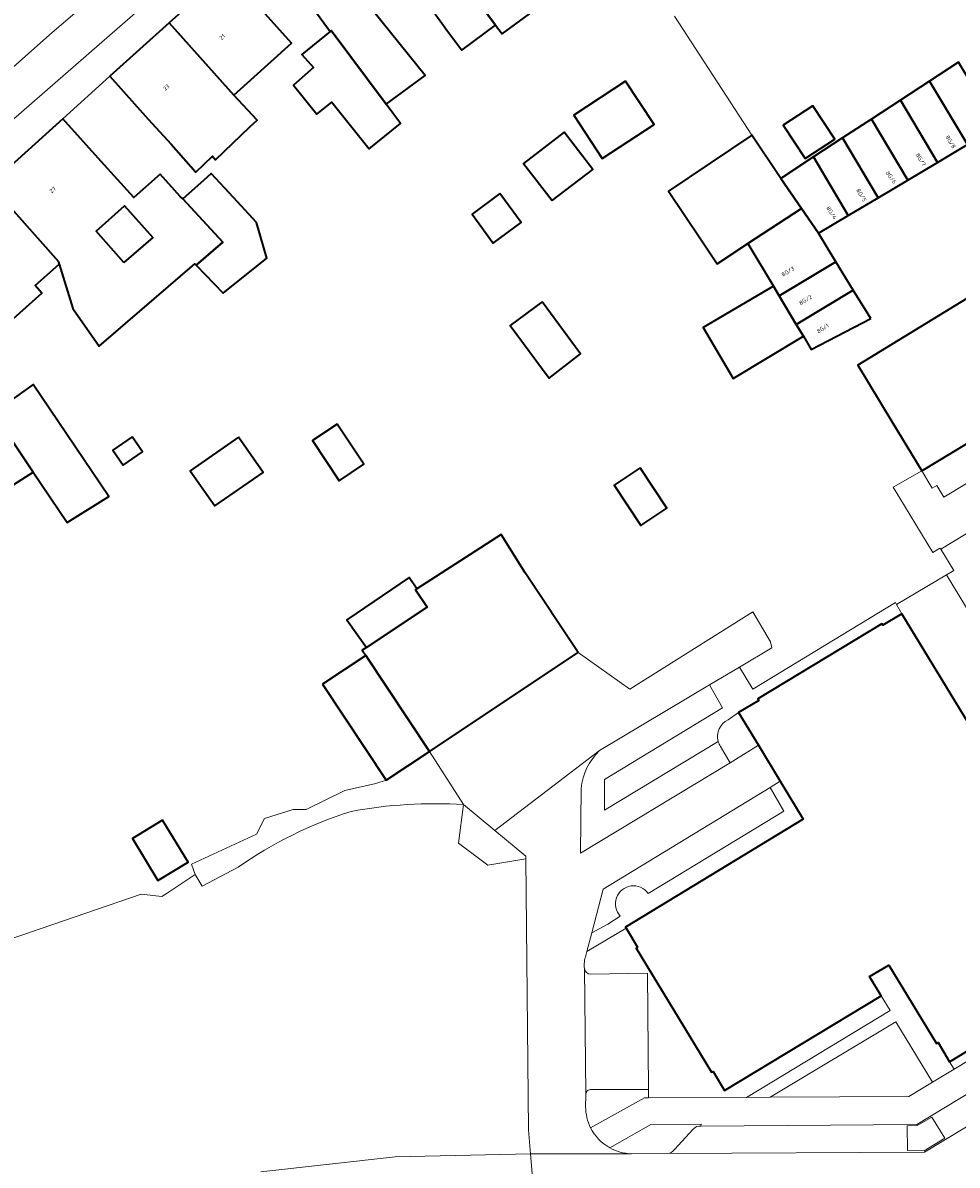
# Model space of a CAD drawing. Header units: metres. Extents: x 197700 to 204338, y 317132 to 325229.
# Tile 171 of 256: x 199807 to 199888, y 318384 to 318483. Entities that reach past the tile are written whole.
import ezdxf
from ezdxf.enums import TextEntityAlignment as Align

# ---------------------------------------------------------------- set-up
doc = ezdxf.new("R2010")
doc.units = ezdxf.units.M
for name, color, linetype, lineweight in [('B-WE-GR-BEPLANTING_CULTUUR_VASTE PLANTENVAK-GV', 90, 'Continuous', 18), ('B-WE-IE-TERREINAFSCHEIDING_KUNSTMATIG_HEKWERK-G', 20, 'IE-TERREINAFSCHEIDING-KUNSTMATIG', 18), ('B-WE-IE-TERREINAFSCHEIDING_KUNSTMATIG_MUUR-G', 90, 'IE-TERREINAFSCHEIDING-KUNSTMATIG-DICHT', 18), ('B-WE-OG-BEBOUWING-GV', 7, 'Continuous', 35), ('B-WE-OG-BEBOUWING-T18', 10, 'Continuous', 18), ('B-WE-OG-TERREIN_ERF-GV', 7, 'Continuous', 18), ('B-WE-VH-VERHARDING_ASFALT-GV', 252, 'Continuous', 18), ('B-WE-VH-VERHARDING_BETONSTRAATSTEEN-GV', 252, 'Continuous', 18), ('B-WE-VH-VERHARDING_OPEN-GV', 252, 'Continuous', 18), ('B-WE-VH-VERHARDING_STRAATBAKSTEEN-GV', 252, 'Continuous', 18), ('B-WE-VH-VERHARDING_TEGEL-GV', 252, 'Continuous', 18)]:
    doc.layers.add(name, color=color, linetype=linetype, lineweight=lineweight)
doc.styles.add('NLCS-ISO-M200-T18', font='NLCS-ISO.ttf', dxfattribs={"height": 0.36})
doc.linetypes.add('IE-TERREINAFSCHEIDING-KUNSTMATIG', pattern='A,4,[82,NLCS.SHX,S=0.75,R=90,X=0,Y=0],4,-2', length=10)
doc.linetypes.add('IE-TERREINAFSCHEIDING-KUNSTMATIG-DICHT', pattern='A,8,-1,[82,NLCS.SHX,S=0.75,R=90,X=0,Y=0],-1', length=10)

msp = doc.modelspace()

# ---------------------------------------------------------------- linework, layer by layer
at = {"layer": 'B-WE-GR-BEPLANTING_CULTUUR_VASTE PLANTENVAK-GV'}
for points in [[(199856.105, 318390.252, 0.440925), (199855.595, 318389.857)], [(199855.581, 318388.762, 0.117017), (199856.014, 318386.926)], [(199864.921, 318386.809, -0.258858), (199865.606, 318387.088)], [(199857.673, 318385.197, 0.117817), (199859.565, 318384.668)], [(199862.684, 318384.689, 0.226354), (199863.294, 318385.033)]]:
    msp.add_lwpolyline(points, format="xyb", dxfattribs=at)
for points in [[(199856.014, 318386.926), (199860.685, 318389.523), (199861.051, 318389.525), (199861.051, 318390.261)], [(199861.051, 318390.261), (199856.105, 318390.252)], [(199855.595, 318389.857), (199855.596, 318389.775), (199855.581, 318388.762)], [(199865.606, 318387.088), (199865.619, 318387.263), (199861.259, 318387.229), (199857.673, 318385.197)], [(199863.294, 318385.033), (199864.921, 318386.809)], [(199859.565, 318384.668), (199862.684, 318384.689)]]:
    msp.add_lwpolyline(points, dxfattribs=at)
msp.add_lwpolyline([(199883.534, 318387.091), (199883.576, 318384.948), (199885.006, 318384.94), (199886.798, 318386.04), (199885.67, 318387.86), (199884.401, 318387.132)], close=True, dxfattribs=at)
at = {"layer": 'B-WE-IE-TERREINAFSCHEIDING_KUNSTMATIG_HEKWERK-G'}
for points in [[(199819.191, 318407.319), (199821.644, 318408.955)], [(199793.787, 318399.3), (199816.931, 318407.226)], [(199816.931, 318407.226), (199818.74, 318407.04)]]:
    msp.add_lwpolyline(points, dxfattribs=at)
at = {"layer": 'B-WE-IE-TERREINAFSCHEIDING_KUNSTMATIG_MUUR-G'}
for points in [[(199863.315, 318483.543), (199870.043, 318473.195)], [(199871.641, 318429.174), (199870.126, 318431.761)]]:
    msp.add_lwpolyline(points, dxfattribs=at)
at = {"layer": 'B-WE-OG-BEBOUWING-GV'}
for points in [[(199841.599, 318500.933), (199836.863, 318497.356), (199847.743, 318482.771), (199848.32, 318481.998), (199851.028, 318483.982), (199845.32, 318491.773), (199846.939, 318492.995), (199846.84, 318493.151), (199847.265, 318493.471)], [(199832.314, 318493.92), (199838.173, 318486.376), (199839.657, 318487.496), (199842.402, 318483.861), (199843.526, 318482.327), (199844.806, 318480.58), (199847.743, 318482.771), (199836.863, 318497.356)], [(199833.366, 318482.198), (199833.472, 318482.283), (199838.242, 318475.885), (199841.617, 318478.4), (199836.337, 318484.989), (199838.173, 318486.376), (199832.314, 318493.92), (199827.507, 318490.289), (199830.439, 318486.24)], [(199827.729, 318483.748), (199824.385, 318487.466), (199819.365, 318482.95), (199825.003, 318476.681), (199830.024, 318481.196)], [(199814.216, 318478.319), (199817.56, 318474.602), (199819.536, 318472.406), (199821.702, 318469.998), (199823.139, 318471.37), (199823.416, 318471.07), (199826.394, 318473.913), (199827.019, 318474.51), (199825.003, 318476.681), (199819.365, 318482.95)], [(199833.472, 318482.283), (199833.366, 318482.198), (199830.9, 318480.222), (199831.918, 318479.091), (199830.187, 318477.534), (199832.2, 318475.022), (199833.518, 318476.078), (199836.77, 318472.018), (199839.496, 318474.202), (199838.242, 318475.885)], [(199888.767, 318472.377), (199891.355, 318473.917), (199888.001, 318479.554), (199885.478, 318477.904)], [(199859.059, 318477.894), (199854.545, 318474.944), (199857.015, 318471.165), (199861.529, 318474.116)], [(199885.478, 318477.904), (199882.955, 318476.254), (199886.179, 318470.837), (199888.767, 318472.377)], [(199874.668, 318471.159), (199877.234, 318472.846), (199875.325, 318475.75), (199872.76, 318474.063)], [(199883.591, 318469.297), (199886.179, 318470.837), (199882.955, 318476.254), (199880.433, 318474.605)], [(199824.033, 318463.893), (199820.577, 318467.668), (199820.334, 318467.863), (199818.604, 318469.808), (199816.314, 318467.772), (199813.474, 318470.915), (199810.122, 318474.624), (199803.789, 318468.902), (199809.746, 318462.225), (199809.819, 318461.998), (199810.99, 318458.136), (199813.284, 318454.852), (199821.612, 318462.026), (199821.718, 318461.916)], [(199883.591, 318469.297), (199880.433, 318474.605), (199877.91, 318472.955), (199881.003, 318467.757)], [(199852.665, 318467.52), (199856.194, 318470.227), (199853.706, 318473.453), (199850.178, 318470.745)], [(199869.68, 318463.779), (199874.349, 318466.826), (199872.546, 318469.447), (199870.043, 318473.195), (199862.784, 318468.347), (199865.561, 318464.189), (199867.002, 318462.031)], [(199875.387, 318471.305), (199878.415, 318466.217), (199881.003, 318467.757), (199877.91, 318472.955)], [(199878.415, 318466.217), (199875.387, 318471.305), (199872.546, 318469.447), (199874.349, 318466.826), (199875.827, 318464.677)], [(199821.718, 318461.916), (199824.064, 318459.471), (199827.867, 318462.514), (199826.966, 318465.618), (199824.971, 318467.778), (199823.027, 318469.881), (199822.354, 318469.273), (199820.577, 318467.668), (199824.033, 318463.893)], [(199800.181, 318459.553), (199803.899, 318455.565), (199808.301, 318459.479), (199807.72, 318460.132), (199809.819, 318461.998), (199809.746, 318462.225), (199803.789, 318468.902), (199803.651, 318468.777), (199799.573, 318465.296), (199799.469, 318465.409), (199797.035, 318463.439)], [(199848.12, 318468.117), (199845.704, 318466.336), (199847.557, 318463.821), (199849.973, 318465.601)], [(199815.449, 318462.126), (199813.034, 318464.856), (199815.5, 318467.048), (199817.956, 318464.308)], [(199874.349, 318466.826), (199869.68, 318463.779), (199871.903, 318460.067), (199872.397, 318459.243), (199877.339, 318462.203), (199875.827, 318464.677)], [(199899.273, 318456.286), (199895.219, 318462.971), (199879.235, 318453.208), (199882.208, 318448.305), (199884.801, 318444.029), (199891.319, 318447.981), (199891.667, 318447.325), (199891.634, 318447.269), (199892.764, 318445.393), (199894.026, 318443.3), (199894.294, 318443.468), (199893.981, 318444.006), (199896.587, 318445.616), (199895.816, 318446.885), (199896.31, 318447.205), (199896.149, 318447.468), (199896.032, 318447.412), (199894.888, 318449.308), (199894.365, 318448.971), (199893.97, 318449.589), (199900.817, 318453.741)], [(199804.162, 318441.759), (199807.565, 318443.908), (199804.09, 318449.064), (199798.02, 318457.836), (199795.247, 318461.996), (199791.539, 318458.994), (199786.73, 318455.172), (199795.681, 318442.021), (199798.007, 318443.558), (199797.383, 318444.353), (199800.989, 318446.558), (199801.778, 318445.365)], [(199872.397, 318459.243), (199873.887, 318456.756), (199878.852, 318459.73), (199877.339, 318462.203)], [(199872.397, 318459.243), (199871.903, 318460.067), (199865.801, 318456.476), (199868.401, 318452.058), (199874.509, 318455.718), (199873.887, 318456.756)], [(199880.364, 318457.256), (199878.852, 318459.73), (199873.887, 318456.756), (199874.509, 318455.718), (199875.198, 318454.568)], [(199851.797, 318458.707), (199849.034, 318456.671), (199852.421, 318452.075), (199855.123, 318454.194), (199854.701, 318454.766)], [(199804.09, 318449.064), (199807.565, 318443.908), (199810.506, 318439.54), (199814.133, 318441.797), (199807.566, 318451.544)], [(199833.974, 318448.098), (199831.834, 318446.671), (199834.165, 318443.174), (199836.305, 318444.602)], [(199816.146, 318446.992), (199814.474, 318445.827), (199815.381, 318444.524), (199817.053, 318445.688)], [(199825.408, 318446.956), (199821.21, 318444.041), (199823.337, 318440.977), (199827.535, 318443.892)], [(199860.328, 318444.278), (199858.066, 318442.77), (199860.389, 318439.285), (199862.651, 318440.794)], [(199854.933, 318428.242), (199850.333, 318435.163), (199848.237, 318438.493), (199844.244, 318435.914), (199840.913, 318433.762), (199840.805, 318433.692), (199841.801, 318432.192), (199836.519, 318428.685), (199836.146, 318428.438), (199836.459, 318427.968), (199841.996, 318419.641)], [(199840.805, 318433.692), (199840.913, 318433.762), (199840.237, 318434.755), (199834.828, 318431.075), (199836.519, 318428.685), (199841.801, 318432.192)], [(199832.713, 318425.478), (199838.249, 318417.15), (199841.996, 318419.641), (199836.459, 318427.968)], [(199818.807, 318413.666), (199816.184, 318412.066), (199818.4, 318408.432), (199821.023, 318410.032)]]:
    msp.add_lwpolyline(points, close=True, dxfattribs=at)
msp.add_lwpolyline([(199890.849, 318418.851), (199883.082, 318431.611), (199881.428, 318430.612), (199881.332, 318430.746), (199870.549, 318424.204), (199870.637, 318424.074), (199868.884, 318423.017), (199870.603, 318420.184), (199872.502, 318417.056), (199874.506, 318413.753), (199859.046, 318404.372), (199859.105, 318404.274), (199860.102, 318402.617), (199859.961, 318402.54), (199866.513, 318391.757), (199866.673, 318391.817), (199867.665, 318390.176), (199881.259, 318398.414), (199880.259, 318400.077), (199881.937, 318401.077), (199886.078, 318394.253), (199886.225, 318394.332), (199887.222, 318392.676), (199900.838, 318400.939)], dxfattribs=at)
at = {"layer": 'B-WE-OG-TERREIN_ERF-GV'}
for points in [[(199836.337, 318484.989), (199841.617, 318478.4), (199838.242, 318475.885), (199839.496, 318474.202), (199836.77, 318472.018), (199833.518, 318476.078), (199832.2, 318475.022), (199830.187, 318477.534), (199831.918, 318479.091), (199830.9, 318480.222), (199833.366, 318482.198), (199830.439, 318486.24)], [(199827.729, 318483.748), (199830.024, 318481.196), (199825.003, 318476.681), (199827.019, 318474.51), (199826.394, 318473.913), (199823.416, 318471.07), (199823.139, 318471.37), (199821.702, 318469.998), (199819.536, 318472.406), (199817.56, 318474.602), (199814.216, 318478.319), (199810.122, 318474.624), (199813.474, 318470.915), (199816.314, 318467.772), (199818.604, 318469.808), (199820.334, 318467.863), (199820.577, 318467.668), (199822.354, 318469.273), (199823.027, 318469.881), (199824.971, 318467.778), (199826.966, 318465.618), (199827.867, 318462.514), (199824.064, 318459.471), (199821.718, 318461.916), (199821.612, 318462.026), (199813.284, 318454.852), (199810.99, 318458.136), (199809.819, 318461.998), (199807.72, 318460.132), (199808.301, 318459.479), (199803.899, 318455.565)], [(199851.028, 318483.982), (199848.32, 318481.998), (199847.743, 318482.771), (199844.806, 318480.58), (199843.526, 318482.327), (199842.402, 318483.861)], [(199888.767, 318472.377), (199886.179, 318470.837), (199883.591, 318469.297), (199881.003, 318467.757), (199878.415, 318466.217), (199875.827, 318464.677), (199877.339, 318462.203), (199878.852, 318459.73), (199880.364, 318457.256), (199875.198, 318454.568), (199874.509, 318455.718), (199868.401, 318452.058), (199865.801, 318456.476), (199871.903, 318460.067), (199869.68, 318463.779), (199867.002, 318462.031), (199865.561, 318464.189), (199862.784, 318468.347), (199870.043, 318473.195), (199872.546, 318469.447), (199875.387, 318471.305), (199877.91, 318472.955), (199880.433, 318474.605), (199882.955, 318476.254), (199885.478, 318477.904), (199888.001, 318479.554)], [(199793.787, 318399.3), (199816.931, 318407.226), (199818.74, 318407.04), (199819.191, 318407.319), (199821.644, 318408.955), (199821.307, 318409.857), (199826.965, 318412.461), (199827.667, 318413.82), (199830.166, 318414.583), (199831.288, 318414.604), (199834.635, 318416.236), (199837.33, 318416.861), (199838.249, 318417.15), (199832.713, 318425.478), (199836.459, 318427.968), (199836.146, 318428.438), (199836.519, 318428.685), (199834.828, 318431.075), (199840.237, 318434.755), (199840.913, 318433.762), (199844.244, 318435.914), (199848.237, 318438.493), (199850.333, 318435.163), (199854.933, 318428.242), (199859.427, 318425.046), (199870.126, 318431.761), (199871.641, 318429.174), (199871.773, 318428.652), (199868.962, 318426.976), (199870.121, 318425.053), (199882.525, 318432.579), (199882.615, 318432.406), (199886.946, 318434.98), (199887.596, 318435.366), (199886.473, 318437.21), (199886.379, 318437.312), (199885.757, 318436.923), (199882.32, 318442.617), (199884.801, 318444.029), (199882.208, 318448.305), (199879.235, 318453.208), (199895.219, 318462.971)], [(199804.09, 318449.064), (199807.566, 318451.544), (199814.133, 318441.797), (199810.506, 318439.54), (199807.565, 318443.908), (199804.162, 318441.759)], [(199867.483, 318423.439), (199866.356, 318425.422), (199856.789, 318419.718)], [(199867.11, 318420.505), (199857.23, 318414.537), (199857.213, 318417.196), (199867.483, 318423.439)], [(199855.19, 318416.413), (199855.133, 318410.807), (199868.134, 318418.657), (199867.304, 318420.08)], [(199871.62, 318416.508), (199857.103, 318407.68), (199856.116, 318403.885), (199857.498, 318404.629), (199858.597, 318405.331)], [(199861.015, 318407.303), (199872.816, 318414.454), (199871.62, 318416.508)], [(199827.332, 318383.093), (199839.027, 318384.406), (199850.792, 318384.669), (199850.619, 318386.769), (199850.386, 318410.296), (199847.065, 318409.761), (199844.541, 318411.681), (199844.976, 318415.029)], [(199825.366, 318409.57), (199822.236, 318407.938), (199821.644, 318408.955), (199819.191, 318407.319), (199818.74, 318407.04), (199816.931, 318407.226), (199793.787, 318399.3), (199746.084, 318382.984)], [(199869.566, 318389.57), (199882.043, 318397.123), (199881.259, 318398.414), (199867.665, 318390.176), (199866.673, 318391.817), (199866.513, 318391.757), (199859.961, 318402.54), (199860.102, 318402.617), (199859.105, 318404.274), (199855.689, 318402.244), (199855.602, 318401.911)], [(199856.021, 318400.291), (199860.948, 318400.37), (199861.051, 318390.261), (199861.051, 318389.525), (199869.566, 318389.57)]]:
    msp.add_lwpolyline(points, dxfattribs=at)
for points in [[(199854.545, 318474.944), (199859.059, 318477.894), (199861.529, 318474.116), (199857.015, 318471.165)], [(199874.668, 318471.159), (199872.76, 318474.063), (199875.325, 318475.75), (199877.234, 318472.846)], [(199856.194, 318470.227), (199852.665, 318467.52), (199850.178, 318470.745), (199853.706, 318473.453)], [(199848.12, 318468.117), (199849.973, 318465.601), (199847.557, 318463.821), (199845.704, 318466.336)], [(199813.034, 318464.856), (199815.449, 318462.126), (199817.956, 318464.308), (199815.5, 318467.048)], [(199851.797, 318458.707), (199854.701, 318454.766), (199855.123, 318454.194), (199852.421, 318452.075), (199849.034, 318456.671)], [(199833.974, 318448.098), (199836.305, 318444.602), (199834.165, 318443.174), (199831.834, 318446.671)], [(199885.719, 318442.517), (199886.101, 318442.745), (199886.73, 318441.726), (199892.764, 318445.393), (199891.634, 318447.269), (199891.667, 318447.325), (199891.319, 318447.981), (199884.801, 318444.029)], [(199816.146, 318446.992), (199817.053, 318445.688), (199815.381, 318444.524), (199814.474, 318445.827)], [(199825.408, 318446.956), (199827.535, 318443.892), (199823.337, 318440.977), (199821.21, 318444.041)], [(199860.328, 318444.278), (199862.651, 318440.794), (199860.389, 318439.285), (199858.066, 318442.77)], [(199818.807, 318413.666), (199821.023, 318410.032), (199818.4, 318408.432), (199816.184, 318412.066)], [(199887.624, 318392.043), (199901.244, 318400.265), (199900.838, 318400.939), (199887.222, 318392.676)], [(199885.722, 318390.909), (199882.559, 318396.148), (199871.619, 318389.602), (199883.69, 318389.66)]]:
    msp.add_lwpolyline(points, close=True, dxfattribs=at)
for points in [[(199867.304, 318420.08, -0.075643), (199867.11, 318420.505)], [(199856.789, 318419.718, 0.180655), (199855.19, 318416.413)], [(199844.976, 318415.029, 0.060392), (199835.184, 318414.43)], [(199835.184, 318414.43, 0.076911), (199825.366, 318409.57)], [(199858.597, 318405.331, -1.070176), (199861.015, 318407.303)], [(199855.602, 318401.911, 0.119588), (199855.477, 318400.783)], [(199855.477, 318400.783, 0.405354), (199856.021, 318400.291)]]:
    msp.add_lwpolyline(points, format="xyb", dxfattribs=at)
at = {"layer": 'B-WE-VH-VERHARDING_ASFALT-GV'}
for points in [[(199795.931, 318470.372), (199809.207, 318482.111), (199824.924, 318495.527), (199835.606, 318503.759), (199845.929, 318510.2), (199870.337, 318525.514), (199886.577, 318533.873), (199890.935, 318535.791), (199889.456, 318539.257), (199882.078, 318535.855), (199875.324, 318532.46), (199869.223, 318528.974), (199848.932, 318516.576), (199842, 318512.189), (199835.234, 318507.551), (199830.067, 318503.833), (199824.988, 318500), (199818.672, 318494.972), (199812.504, 318489.765), (199797.303, 318476.421)], [(199891.699, 318532.536), (199892.226, 318532.767), (199890.935, 318535.791), (199886.577, 318533.873), (199870.337, 318525.514), (199845.929, 318510.2), (199835.606, 318503.759), (199824.924, 318495.527), (199809.207, 318482.111), (199795.931, 318470.372), (199786.928, 318462.445), (199777.959, 318454.884), (199772.511, 318451.275), (199774.45, 318448.607), (199775.101, 318449.101)], [(199802.689, 318471.865), (199821.837, 318488.545), (199829.164, 318494.393), (199836.678, 318500), (199843.737, 318504.931), (199850.942, 318509.65), (199873.04, 318523.106), (199878.191, 318526.083), (199884.982, 318529.477)], [(199949.379, 318417.37), (199955.52, 318420.974), (199958.115, 318422.539), (199955.248, 318427.32), (199947.495, 318422.63), (199916.176, 318403.622), (199916.065, 318403.554), (199915.842, 318403.42), (199906.918, 318398.026), (199906.833, 318397.975), (199906.745, 318397.922), (199885.048, 318384.822), (199862.684, 318384.689), (199859.565, 318384.668), (199852.407, 318384.658), (199850.792, 318384.669), (199851.187, 318379.879), (199857.304, 318379.806), (199882.743, 318379.502)], [(199639.573, 318314.605), (199641.357, 318309.84), (199810.414, 318374.13), (199812.433, 318374.697), (199825.179, 318377.579), (199838.131, 318379.311), (199851.187, 318379.879), (199850.792, 318384.669)], [(199850.792, 318384.669), (199839.027, 318384.406), (199827.332, 318383.093)]]:
    msp.add_lwpolyline(points, dxfattribs=at)
at = {"layer": 'B-WE-VH-VERHARDING_BETONSTRAATSTEEN-GV'}
for points in [[(199902.929, 318398.422), (199884.382, 318387.207), (199865.606, 318387.088)], [(199862.684, 318384.689), (199885.048, 318384.822), (199906.745, 318397.922)], [(199864.921, 318386.809), (199863.294, 318385.033)]]:
    msp.add_lwpolyline(points, dxfattribs=at)
for points in [[(199865.606, 318387.088, 0.258858), (199864.921, 318386.809)], [(199863.294, 318385.033, -0.226354), (199862.684, 318384.689)]]:
    msp.add_lwpolyline(points, format="xyb", dxfattribs=at)
msp.add_lwpolyline([(199883.576, 318384.948), (199883.534, 318387.091), (199884.401, 318387.132), (199885.67, 318387.86), (199886.798, 318386.04), (199885.006, 318384.94)], close=True, dxfattribs=at)
at = {"layer": 'B-WE-VH-VERHARDING_OPEN-GV'}
for points in [[(199892.764, 318445.393), (199886.73, 318441.726), (199886.101, 318442.745)], [(199886.101, 318442.745), (199885.719, 318442.517), (199884.801, 318444.029), (199882.32, 318442.617), (199885.757, 318436.923), (199886.379, 318437.312), (199886.473, 318437.21), (199890.583, 318439.702)], [(199867.959, 318422.39), (199868.884, 318423.017), (199870.637, 318424.074), (199870.549, 318424.204), (199881.332, 318430.746), (199881.428, 318430.612), (199883.082, 318431.611), (199882.615, 318432.406), (199882.525, 318432.579), (199870.121, 318425.053), (199868.962, 318426.976), (199866.356, 318425.422), (199867.483, 318423.439), (199857.213, 318417.196), (199857.23, 318414.537), (199867.11, 318420.505)], [(199867.304, 318420.08), (199868.134, 318418.657), (199870.603, 318420.184), (199868.884, 318423.017), (199867.959, 318422.39)], [(199844.976, 318415.029), (199841.996, 318419.641), (199838.249, 318417.15), (199837.33, 318416.861), (199834.635, 318416.236), (199831.288, 318414.604), (199830.166, 318414.583), (199827.667, 318413.82), (199826.965, 318412.461), (199821.307, 318409.857), (199821.644, 318408.955), (199822.236, 318407.938)], [(199858.597, 318405.331), (199857.498, 318404.629), (199856.116, 318403.885), (199855.689, 318402.244), (199859.105, 318404.274), (199859.046, 318404.372), (199874.506, 318413.753), (199872.502, 318417.056), (199871.62, 318416.508), (199872.816, 318414.454), (199861.015, 318407.303)], [(199822.236, 318407.938), (199825.366, 318409.57)]]:
    msp.add_lwpolyline(points, dxfattribs=at)
for points in [[(199866.356, 318425.422), (199868.962, 318426.976), (199871.773, 318428.652), (199871.641, 318429.174), (199870.126, 318431.761), (199859.427, 318425.046), (199854.933, 318428.242), (199841.996, 318419.641), (199844.976, 318415.029), (199847.68, 318412.783), (199856.789, 318419.718)], [(199844.976, 318415.029), (199844.541, 318411.681), (199847.065, 318409.761), (199850.386, 318410.296), (199850.384, 318410.536), (199847.68, 318412.783)], [(199882.043, 318397.123), (199869.566, 318389.57), (199871.619, 318389.602), (199882.559, 318396.148), (199885.722, 318390.909), (199887.624, 318392.043), (199887.222, 318392.676), (199886.225, 318394.332), (199886.078, 318394.253), (199881.937, 318401.077), (199880.259, 318400.077), (199881.259, 318398.414)]]:
    msp.add_lwpolyline(points, close=True, dxfattribs=at)
for points in [[(199867.959, 318422.39, 0.368695), (199867.11, 318420.505)], [(199867.11, 318420.505, -0.368695), (199867.959, 318422.39)], [(199867.11, 318420.505, 0.075643), (199867.304, 318420.08)], [(199835.184, 318414.43, -0.060392), (199844.976, 318415.029)], [(199825.366, 318409.57, -0.076911), (199835.184, 318414.43)], [(199861.015, 318407.303, 1.070176), (199858.597, 318405.331)]]:
    msp.add_lwpolyline(points, format="xyb", dxfattribs=at)
at = {"layer": 'B-WE-VH-VERHARDING_STRAATBAKSTEEN-GV'}
for points in [[(199911.95, 318404.482), (199910.947, 318406.141), (199901.92, 318421.019), (199890.583, 318439.702), (199886.473, 318437.21), (199887.596, 318435.366), (199886.946, 318434.98), (199895.155, 318421.457)], [(199857.103, 318407.68), (199871.62, 318416.508), (199872.502, 318417.056), (199870.603, 318420.184), (199868.134, 318418.657), (199855.133, 318410.807), (199855.19, 318416.413)], [(199856.789, 318419.718), (199847.68, 318412.783), (199850.384, 318410.536), (199850.386, 318410.296), (199850.619, 318386.769), (199850.792, 318384.669), (199852.407, 318384.658), (199859.565, 318384.668)], [(199855.602, 318401.911), (199855.689, 318402.244), (199856.116, 318403.885), (199857.103, 318407.68)], [(199855.581, 318388.762), (199855.596, 318389.775), (199855.595, 318389.857), (199855.477, 318400.783)], [(199855.477, 318400.783), (199855.595, 318389.857)], [(199856.105, 318390.252), (199861.051, 318390.261), (199860.948, 318400.37), (199856.021, 318400.291)]]:
    msp.add_lwpolyline(points, dxfattribs=at)
msp.add_lwpolyline([(199882.615, 318432.406), (199883.082, 318431.611), (199890.849, 318418.851), (199895.155, 318421.457), (199886.946, 318434.98)], close=True, dxfattribs=at)
for points in [[(199855.19, 318416.413, -0.180655), (199856.789, 318419.718)], [(199855.477, 318400.783, -0.119588), (199855.602, 318401.911)], [(199856.021, 318400.291, -0.405354), (199855.477, 318400.783)], [(199855.595, 318389.857, -0.440925), (199856.105, 318390.252)], [(199856.014, 318386.926, -0.117017), (199855.581, 318388.762)], [(199857.673, 318385.197, -0.15054), (199856.014, 318386.926)], [(199859.565, 318384.668, -0.117817), (199857.673, 318385.197)]]:
    msp.add_lwpolyline(points, format="xyb", dxfattribs=at)
at = {"layer": 'B-WE-VH-VERHARDING_TEGEL-GV'}
for points in [[(199803.789, 318468.902), (199810.122, 318474.624), (199814.216, 318478.319), (199819.365, 318482.95), (199824.385, 318487.466), (199827.507, 318490.289), (199832.314, 318493.92), (199836.863, 318497.356), (199841.599, 318500.933), (199846.628, 318504.732), (199848.675, 318506.036), (199857.126, 318511.381), (199863.893, 318515.664), (199865.911, 318516.982), (199865.983, 318517.02), (199873.784, 318521.206), (199884.201, 318526.795), (199884.324, 318526.846), (199893.187, 318530.516), (199892.226, 318532.767), (199891.699, 318532.536)], [(199884.982, 318529.477), (199878.191, 318526.083), (199873.04, 318523.106), (199850.942, 318509.65), (199843.737, 318504.931), (199836.678, 318500), (199829.164, 318494.393), (199821.837, 318488.545), (199802.689, 318471.865)], [(199901.244, 318400.265), (199887.624, 318392.043), (199885.722, 318390.909), (199883.69, 318389.66), (199871.619, 318389.602), (199869.566, 318389.57), (199861.051, 318389.525), (199860.685, 318389.523), (199856.014, 318386.926)], [(199857.673, 318385.197), (199861.259, 318387.229), (199865.619, 318387.263), (199865.606, 318387.088), (199884.382, 318387.207), (199902.929, 318398.422), (199902.853, 318398.551), (199905.534, 318400.168), (199906.833, 318397.975), (199906.918, 318398.026)]]:
    msp.add_lwpolyline(points, dxfattribs=at)
msp.add_lwpolyline([(199856.014, 318386.926, 0.15054), (199857.673, 318385.197)], format="xyb", dxfattribs=at)

# ---------------------------------------------------------------- texts
at = {"layer": 'B-WE-OG-BEBOUWING-T18', "style": 'NLCS-ISO-M200-T18'}
for s, rotation, p in [('21', 41.9, (199823.995, 318481.735)), ('23', 41.9, (199819.12, 318477.35)), ('8G/8', 301.4, (199887.317, 318472.615)), ('8G/7', 302.1, (199884.729, 318471.075)), ('8G/6', 305.3, (199882.141, 318469.535)), ('27', 42.1, (199809.254, 318468.449)), ('8G/5', 301.1, (199879.553, 318467.995)), ('8G/4', 302.8, (199876.965, 318466.455)), ('8G/3', 31.4, (199873.17, 318461.354)), ('8G/2', 31.5, (199874.683, 318458.879)), ('8G/1', 31.4, (199876.195, 318456.407))]:
    msp.add_text(s, height=0.36, rotation=rotation, dxfattribs=at).set_placement(p, align=Align.MIDDLE)

doc.saveas('drawing.dxf')
